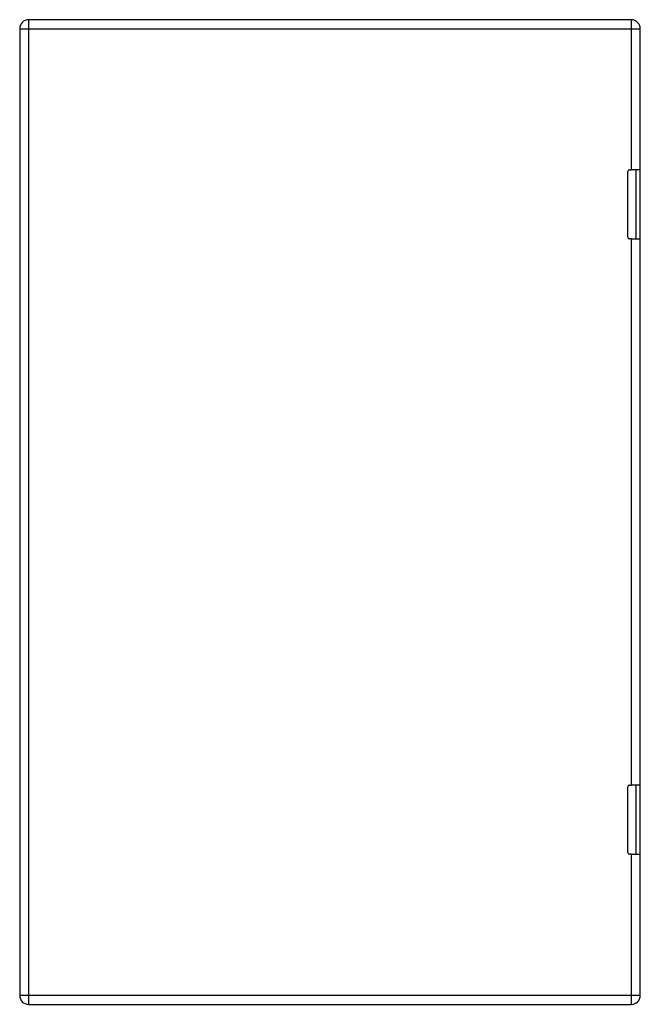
# Model space of a CAD drawing. Header units: inches. Extents: x 18.1 to 28.1, y 4.2 to 20.2.
import ezdxf

# ---------------------------------------------------------------- set-up
doc = ezdxf.new("R2010")
doc.units = ezdxf.units.IN
doc.header["$MEASUREMENT"] = 0
doc.layers.add('Visible Edges(ANSI)', color=7, linetype='Continuous', lineweight=25)
doc.layers.add('Visible Tangent Edges(ANSI)', color=7, linetype='Continuous', lineweight=25)

msp = doc.modelspace()

# ---------------------------------------------------------------- linework, layer by layer
at = {"layer": 'Visible Edges(ANSI)'}
for p, q in [((27.991, 20.178), (18.203, 20.178)), ((18.057, 20.032), (18.057, 4.324)), ((18.057, 20.032), (18.057, 20.032)), ((28.137, 4.324), (28.137, 20.032)), ((27.934, 16.646), (27.934, 17.711)), ((27.964, 17.741), (27.991, 17.741)), ((28.129, 17.741), (27.991, 17.741)), ((28.071, 16.616), (28.071, 17.741)), ((28.129, 17.741), (28.129, 16.616)), ((27.991, 16.616), (27.964, 16.616)), ((27.991, 16.616), (28.129, 16.616)), ((27.934, 6.646), (27.934, 7.711)), ((27.964, 7.741), (27.991, 7.741)), ((28.129, 7.741), (27.991, 7.741)), ((28.071, 6.616), (28.071, 7.741)), ((28.129, 7.741), (28.129, 6.616)), ((27.991, 6.616), (27.964, 6.616)), ((27.991, 6.616), (28.129, 6.616)), ((18.057, 4.324), (18.057, 4.324)), ((18.203, 4.178), (27.991, 4.178))]:
    msp.add_line(p, q, dxfattribs=at)
for centre, radius, start, end in [((18.203, 20.032), 0.146, 90, 180), ((27.991, 20.032), 0.146, 0, 90), ((27.964, 17.711), 0.03, 90, 180), ((27.964, 16.646), 0.03, 180, 270), ((27.964, 7.711), 0.03, 90, 180), ((27.964, 6.646), 0.03, 180, 270), ((18.203, 4.324), 0.146, 180, 270), ((27.991, 4.324), 0.146, 270, 0)]:
    msp.add_arc(centre, radius, start, end, dxfattribs=at)
at = {"layer": 'Visible Tangent Edges(ANSI)'}
for p, q in [((18.203, 20.032), (18.203, 20.178)), ((27.991, 20.178), (27.991, 20.032)), ((18.057, 20.032), (18.203, 20.032)), ((18.203, 20.032), (27.991, 20.032)), ((18.203, 4.324), (18.203, 20.032)), ((27.991, 20.032), (28.137, 20.032)), ((27.991, 20.032), (27.991, 17.741)), ((27.991, 16.616), (27.991, 7.741)), ((27.991, 6.616), (27.991, 4.324)), ((18.203, 4.324), (18.057, 4.324)), ((18.203, 4.178), (18.203, 4.324)), ((27.991, 4.324), (18.203, 4.324)), ((28.137, 4.324), (27.991, 4.324)), ((27.991, 4.324), (27.991, 4.178))]:
    msp.add_line(p, q, dxfattribs=at)

doc.saveas('drawing.dxf')
